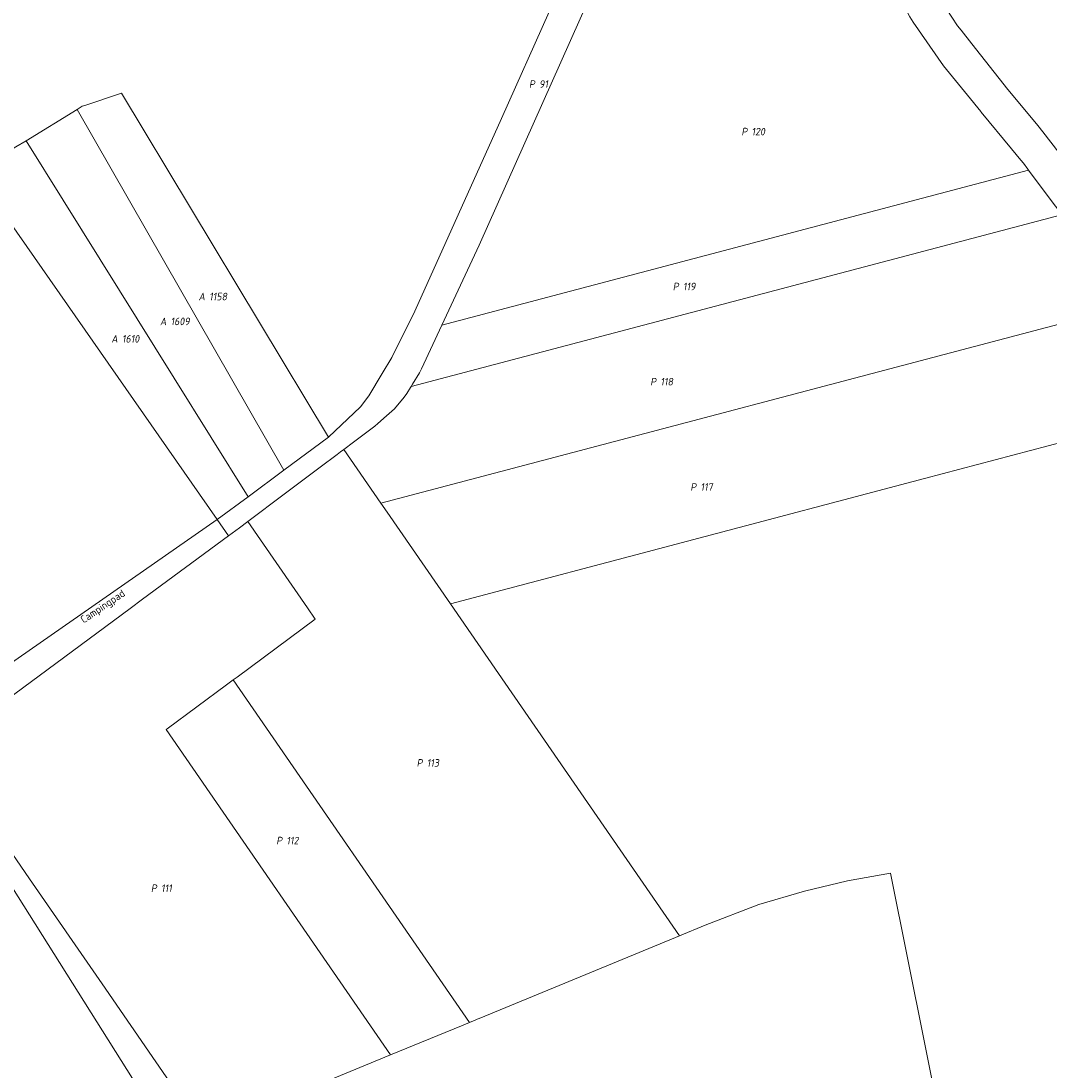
# Model space of a CAD drawing. Extents: x 184444 to 186844, y 346155 to 349219.
# Tile 23 of 49: x 185440 to 185685, y 346961 to 347211. Entities that reach past the tile are written whole.
import ezdxf
from ezdxf.enums import TextEntityAlignment as Align
from ezdxf.lldxf.tags import DXFTag

# ---------------------------------------------------------------- set-up
doc = ezdxf.new("R2010")
doc.units = 0
for name, color, linetype, lineweight in [('B-WE-KG-GRENS_PERCEEL-G', 150, 'KG-PERCEEL', 18), ('B-WE-KG-GRENS_PERCEEL-GV', 150, 'Continuous', 18), ('B-WE-KG-GRENS_PERCEEL-S', 150, 'Continuous', 25), ('B-WE-OG-BEBOUWING_STRAATNAAM-T18', 1, 'Continuous', 18)]:
    doc.layers.add(name, color=color, linetype=linetype, lineweight=lineweight)
doc.styles.add('NLCS-ISO', font='NLCS-ISO.ttf')
doc.styles.add('NLCS-ISO-M1000-T18', font='NLCS-ISO.ttf', dxfattribs={"height": 1.8})
doc.styles.get("Standard").update_dxf_attribs({"font": 'NLCS-ISO.ttf'})
tags = doc.linetypes.add('KG-PERCEEL', pattern='A,5.5,-2,["P",Standard,S=1.8,R=0,X=-0.5,Y=-0.9],-2,5.5,-2,[5,NLCS.SHX,S=0.75,R=0,X=0,Y=0],-2', length=19).pattern_tags.tags
tags[6] = DXFTag(74, 10)

# ---------------------------------------------------------------- blocks, each defined once
blk = doc.blocks.new('SKG-PERCEELNUMMER-SO')
at = {"style": 'NLCS-ISO', "oblique": 10, "flags": 1}
for tag, p in [('GEMEENTECODE', (0, 2.55)), ('PERCEELGROOTTE', (0, -2.45))]:
    blk.add_attdef(tag, text='', height=1.8, dxfattribs=at).set_placement(p, align=Align.MIDDLE_CENTER)
at = {"style": 'NLCS-ISO', "oblique": 10}
blk.add_attdef('SECTIE', text='', height=1.8, dxfattribs=at).set_placement((-0.5, 0), align=Align.MIDDLE_RIGHT)
blk.add_attdef('PERCEELNUMMER', text='', height=1.8, dxfattribs=at).set_placement((0.5, 0), align=Align.MIDDLE_LEFT)

msp = doc.modelspace()

# ---------------------------------------------------------------- linework, layer by layer
at = {"layer": 'B-WE-KG-GRENS_PERCEEL-G', "flags": 128}
for points in [[(185608.893, 347341.628), (185608.592, 347336.214), (185603.042, 347320.843), (185601.243, 347315.862), (185601.158, 347315.609), (185595.392, 347298.442), (185587.821, 347275.337), (185578.633, 347247.641), (185571.81, 347228.028), (185565.508, 347213.325), (185554.105, 347187.867), (185533.42, 347141.905), (185527.966, 347130.867), (185525.692, 347127.077), (185522.478, 347121.764), (185520.522, 347119.156), (185512.845, 347111.852)], [(185641.602, 347233.727), (185645.141, 347224.631), (185651.433, 347212.092), (185652.282, 347210.863), (185659.512, 347200.404), (185665.211, 347193.424), (185668.364, 347189.562), (185668.511, 347189.384), (185675.675, 347180.675), (185677.945, 347177.915), (185678.535, 347177.198), (185679.607, 347175.769), (185679.739, 347175.593)], [(185709.696, 347144.766), (185705.248, 347152.874), (185698.04, 347164.446), (185690.269, 347175.594), (185683.207, 347184.67), (185681.978, 347186.249), (185677.678, 347191.404), (185674.816, 347194.834), (185666.287, 347205.657), (185663.671, 347208.976), (185662.87, 347209.993), (185658.752, 347216.268), (185655.871, 347221.971), (185653.985, 347225.703)], [(185574.845, 347216.073), (185548.757, 347157.712), (185539.857, 347138.6)], [(185454.792, 347191.015), (185463.491, 347193.931)], [(185512.845, 347111.852), (185463.491, 347193.931)], [(185440.773, 347182.587), (185452.942, 347190.064)], [(185452.942, 347190.064), (185454.128, 347190.793), (185454.792, 347191.015)], [(185452.942, 347190.064), (185502.254, 347104.03)], [(185438.347, 347181.097), (185440.773, 347182.587)], [(185440.773, 347182.587), (185493.681, 347097.698)], [(185428.783, 347174.668), (185486.316, 347092.259)], [(185679.739, 347175.593), (185539.857, 347138.6)], [(185679.739, 347175.593), (185685.435, 347167.997), (185686.975, 347165.943), (185687.655, 347164.94)], [(185687.655, 347164.94), (185532.56, 347123.947)], [(185701.214, 347142.583), (185525.346, 347096.182)], [(185539.857, 347138.6), (185535.024, 347128.22), (185534.554, 347127.269), (185532.931, 347124.564), (185532.56, 347123.947)], [(185532.56, 347123.947), (185532.413, 347123.701), (185531.583, 347122.318), (185530.883, 347121.454), (185528.605, 347118.641), (185526.694, 347116.961), (185524.654, 347115.168), (185523.939, 347114.54), (185518.851, 347110.721), (185516.525, 347108.975)], [(185541.934, 347072.122), (185654.94, 347102.008), (185713.956, 347117.615)], [(185502.254, 347104.03), (185512.845, 347111.852)], [(185516.525, 347108.975), (185515.726, 347108.375), (185514.927, 347107.775), (185510.847, 347104.714), (185502.283, 347098.287), (185493.635, 347091.796)], [(185516.525, 347108.975), (185525.346, 347096.182)], [(185493.681, 347097.698), (185502.254, 347104.03)], [(185486.316, 347092.259), (185493.681, 347097.698)], [(185525.346, 347096.182), (185526.854, 347093.994), (185541.934, 347072.122)], [(185486.316, 347092.259), (185416.762, 347043.816), (185411.395, 347038.593)], [(185489.043, 347088.35), (185486.316, 347092.259)], [(185493.635, 347091.796), (185491.634, 347090.295), (185489.043, 347088.35)], [(185493.635, 347091.796), (185507.829, 347071.206), (185509.703, 347068.488), (185491.096, 347054.683), (185490.173, 347054.002)], [(185489.043, 347088.35), (185468.552, 347073.217), (185465.573, 347071.016), (185420.262, 347037.552), (185441.599, 347006.604)], [(185541.934, 347072.122), (185553.394, 347055.5), (185596.522, 346992.949)], [(185490.173, 347054.002), (185488.565, 347052.814), (185474.368, 347042.329), (185474.161, 347042.175), (185527.665, 346964.571)], [(185490.173, 347054.002), (185546.487, 346972.328)], [(185411.395, 347038.593), (185426.921, 347020.312), (185435.791, 347007.222), (185475.046, 346944.812), (185484.04, 346930.395), (185501.608, 346900.574), (185501.881, 346899.319), (185501.592, 346898.02), (185501.123, 346896.974), (185500.656, 346895.991), (185499.701, 346895.397), (185473.615, 346880.534), (185452.192, 346872.692), (185434.347, 346854.866)], [(185441.599, 347006.604), (185458.911, 346981.491), (185478.564, 346952.985), (185479.779, 346951.224), (185483.209, 346946.249)], [(185683.777, 346848.319), (185675.325, 346866.177), (185646.885, 347007.886), (185636.644, 347006.08), (185626.343, 347003.592), (185615.432, 347000.42), (185602.71, 346995.5), (185596.522, 346992.949)], [(185596.522, 346992.949), (185595.577, 346992.56), (185548.758, 346973.264), (185548.284, 346973.069), (185547.813, 346972.875), (185546.487, 346972.328)], [(185546.487, 346972.328), (185544.596, 346971.548), (185527.665, 346964.571)], [(185527.665, 346964.571), (185483.209, 346946.249)]]:
    msp.add_lwpolyline(points, dxfattribs=at)
at = {"layer": 'B-WE-KG-GRENS_PERCEEL-GV', "flags": 128}
for points in [[(185271.278, 347142.104), (185393.086, 347020.777), (185411.395, 347038.593), (185416.762, 347043.816), (185486.316, 347092.259), (185428.783, 347174.668), (185427.583, 347173.702), (185422.326, 347169.333), (185416.9, 347164.824), (185355.798, 347241.191), (185362.596, 347248.54), (185370.527, 347257.096), (185371.692, 347258.294), (185369.962, 347260.351), (185368.032, 347262.646), (185335.082, 347301.83), (185334.035, 347303.075), (185332.295, 347301.205), (185323.181, 347291.41), (185322.817, 347291.018), (185319.313, 347287.081), (185292.96, 347257.474)], [(185389.69, 347231.705), (185410.627, 347203.962), (185411.818, 347202.383), (185413.625, 347199.989), (185423.638, 347186.722), (185425.506, 347184.247), (185426.636, 347182.75), (185427.313, 347181.852), (185431.198, 347176.705), (185438.347, 347181.097), (185440.773, 347182.587), (185452.942, 347190.064), (185454.128, 347190.793), (185454.792, 347191.015), (185463.491, 347193.931), (185512.845, 347111.852), (185520.522, 347119.156), (185522.478, 347121.764), (185525.692, 347127.077), (185527.966, 347130.867), (185533.42, 347141.905), (185554.105, 347187.867), (185565.508, 347213.325)], [(185690.269, 347175.594), (185683.207, 347184.67), (185681.978, 347186.249), (185677.678, 347191.404), (185674.816, 347194.834), (185666.287, 347205.657), (185663.671, 347208.976), (185662.87, 347209.993), (185658.752, 347216.268)], [(185565.508, 347213.325), (185554.105, 347187.867), (185533.42, 347141.905), (185527.966, 347130.867), (185525.692, 347127.077), (185522.478, 347121.764), (185520.522, 347119.156), (185512.845, 347111.852), (185502.254, 347104.03), (185493.681, 347097.698), (185486.316, 347092.259), (185489.043, 347088.35), (185491.634, 347090.295), (185493.635, 347091.796), (185502.283, 347098.287), (185510.847, 347104.714), (185514.927, 347107.775), (185515.726, 347108.375), (185516.525, 347108.975), (185518.851, 347110.721), (185523.939, 347114.54), (185524.654, 347115.168), (185526.694, 347116.961), (185528.605, 347118.641), (185530.883, 347121.454), (185531.583, 347122.318), (185532.413, 347123.701), (185532.56, 347123.947), (185532.931, 347124.564), (185534.554, 347127.269), (185535.024, 347128.22), (185539.857, 347138.6), (185548.757, 347157.712), (185574.845, 347216.073)], [(185651.433, 347212.092), (185652.282, 347210.863), (185659.512, 347200.404), (185665.211, 347193.424), (185668.364, 347189.562), (185668.511, 347189.384), (185675.675, 347180.675), (185677.945, 347177.915), (185678.535, 347177.198), (185679.607, 347175.769), (185679.739, 347175.593), (185685.435, 347167.997)], [(185290.625, 346869.618), (185304.352, 346864.797), (185322.442, 346860.147), (185339.593, 346857.12), (185357.672, 346855.431), (185372.511, 346855.276), (185394.936, 346854.641), (185434.347, 346854.866), (185452.192, 346872.692), (185473.615, 346880.534), (185499.701, 346895.397), (185500.656, 346895.991), (185501.123, 346896.974), (185501.592, 346898.02), (185501.881, 346899.319), (185501.608, 346900.574), (185484.04, 346930.395), (185475.046, 346944.812), (185435.791, 347007.222), (185426.921, 347020.312), (185411.395, 347038.593), (185393.086, 347020.777), (185271.278, 347142.104)], [(185713.956, 347117.615), (185654.94, 347102.008), (185541.934, 347072.122), (185553.394, 347055.5), (185596.522, 346992.949), (185602.71, 346995.5), (185615.432, 347000.42), (185626.343, 347003.592), (185636.644, 347006.08), (185646.885, 347007.886), (185675.325, 346866.177), (185683.777, 346848.319), (185684.61, 346846.559), (185685.831, 346843.978)], [(185478.564, 346952.985), (185458.911, 346981.491), (185441.599, 347006.604), (185420.262, 347037.552), (185465.573, 347071.016), (185468.552, 347073.217), (185489.043, 347088.35), (185486.316, 347092.259), (185416.762, 347043.816)], [(185435.791, 347007.222), (185475.046, 346944.812)], [(185675.325, 346866.177), (185646.885, 347007.886), (185636.644, 347006.08), (185626.343, 347003.592), (185615.432, 347000.42), (185602.71, 346995.5), (185596.522, 346992.949), (185595.577, 346992.56), (185548.758, 346973.264), (185548.284, 346973.069), (185547.813, 346972.875), (185546.487, 346972.328), (185544.596, 346971.548), (185527.665, 346964.571), (185483.209, 346946.249)]]:
    msp.add_lwpolyline(points, dxfattribs=at)
for points in [[(185641.602, 347233.727), (185574.845, 347216.073), (185548.757, 347157.712), (185539.857, 347138.6), (185679.739, 347175.593), (185679.607, 347175.769), (185678.535, 347177.198), (185677.945, 347177.915), (185675.675, 347180.675), (185668.511, 347189.384), (185668.364, 347189.562), (185665.211, 347193.424), (185659.512, 347200.404), (185652.282, 347210.863), (185651.433, 347212.092), (185645.141, 347224.631)], [(185746.041, 347230.577), (185737.085, 347230.103), (185734.152, 347229.948), (185653.985, 347225.703), (185655.871, 347221.971), (185658.752, 347216.268), (185662.87, 347209.993), (185663.671, 347208.976), (185666.287, 347205.657), (185674.816, 347194.834), (185677.678, 347191.404), (185681.978, 347186.249), (185683.207, 347184.67), (185690.269, 347175.594), (185698.04, 347164.446), (185705.248, 347152.874), (185709.696, 347144.766), (185733.282, 347143.68), (185735.147, 347143.639), (185740.549, 347186.698)], [(185452.942, 347190.064), (185502.254, 347104.03), (185512.845, 347111.852), (185463.491, 347193.931), (185454.792, 347191.015), (185454.128, 347190.793)], [(185493.681, 347097.698), (185502.254, 347104.03), (185452.942, 347190.064), (185440.773, 347182.587)], [(185438.347, 347181.097), (185431.198, 347176.705), (185428.783, 347174.668), (185486.316, 347092.259), (185493.681, 347097.698), (185440.773, 347182.587)], [(185679.739, 347175.593), (185539.857, 347138.6), (185535.024, 347128.22), (185534.554, 347127.269), (185532.931, 347124.564), (185532.56, 347123.947), (185687.655, 347164.94), (185686.975, 347165.943), (185685.435, 347167.997)], [(185532.56, 347123.947), (185532.413, 347123.701), (185531.583, 347122.318), (185530.883, 347121.454), (185528.605, 347118.641), (185526.694, 347116.961), (185524.654, 347115.168), (185523.939, 347114.54), (185518.851, 347110.721), (185516.525, 347108.975), (185525.346, 347096.182), (185701.214, 347142.583), (185697.972, 347148.631), (185694.855, 347153.727), (185691.152, 347159.783), (185687.761, 347164.784), (185687.655, 347164.94)], [(185701.214, 347142.583), (185525.346, 347096.182), (185526.854, 347093.994), (185541.934, 347072.122), (185654.94, 347102.008), (185713.956, 347117.615), (185712.172, 347120.868), (185711.028, 347122.955), (185704.148, 347137.108), (185702.389, 347140.39)], [(185541.934, 347072.122), (185526.854, 347093.994), (185525.346, 347096.182), (185516.525, 347108.975), (185515.726, 347108.375), (185514.927, 347107.775), (185510.847, 347104.714), (185502.283, 347098.287), (185493.635, 347091.796), (185507.829, 347071.206), (185509.703, 347068.488), (185491.096, 347054.683), (185490.173, 347054.002), (185546.487, 346972.328), (185547.813, 346972.875), (185548.284, 346973.069), (185548.758, 346973.264), (185595.577, 346992.56), (185596.522, 346992.949), (185553.394, 347055.5)], [(185493.635, 347091.796), (185491.634, 347090.295), (185489.043, 347088.35), (185468.552, 347073.217), (185465.573, 347071.016), (185420.262, 347037.552), (185441.599, 347006.604), (185458.911, 346981.491), (185478.564, 346952.985), (185479.779, 346951.224), (185483.209, 346946.249), (185527.665, 346964.571), (185474.161, 347042.175), (185474.368, 347042.329), (185488.565, 347052.814), (185490.173, 347054.002), (185491.096, 347054.683), (185509.703, 347068.488), (185507.829, 347071.206)], [(185546.487, 346972.328), (185490.173, 347054.002), (185488.565, 347052.814), (185474.368, 347042.329), (185474.161, 347042.175), (185527.665, 346964.571), (185544.596, 346971.548)]]:
    msp.add_lwpolyline(points, close=True, dxfattribs=at)

# ---------------------------------------------------------------- block references
at = {"layer": 'B-WE-KG-GRENS_PERCEEL-S'}
for p, values in [((185562.585, 347196.085), {'PERCEELNUMMER': '91', 'SECTIE': 'P'}), ((185613.227, 347184.756), {'PERCEELNUMMER': '120', 'SECTIE': 'P'}), ((185596.872, 347147.814), {'PERCEELNUMMER': '119', 'SECTIE': 'P'}), ((185483.924, 347145.421), {'PERCEELNUMMER': '1158', 'SECTIE': 'A'}), ((185474.724, 347139.49), {'PERCEELNUMMER': '1609', 'SECTIE': 'A'}), ((185463.122, 347135.339), {'PERCEELNUMMER': '1610', 'SECTIE': 'A'}), ((185591.493, 347125.104), {'PERCEELNUMMER': '118', 'SECTIE': 'P'}), ((185601.056, 347100.003), {'PERCEELNUMMER': '117', 'SECTIE': 'P'}), ((185535.801, 347034.21), {'PERCEELNUMMER': '113', 'SECTIE': 'P'}), ((185502.333, 347015.683), {'PERCEELNUMMER': '112', 'SECTIE': 'P'}), ((185472.451, 347004.328), {'PERCEELNUMMER': '111', 'SECTIE': 'P'})]:
    msp.add_blockref('SKG-PERCEELNUMMER-SO', p, dxfattribs=at).add_auto_attribs(values)

# ---------------------------------------------------------------- texts
at = {"layer": 'B-WE-OG-BEBOUWING_STRAATNAAM-T18', "style": 'NLCS-ISO-M1000-T18'}
msp.add_text('Campingpad', height=1.8, rotation=34, dxfattribs=at).set_placement((185459.174, 347071.337), align=Align.MIDDLE)

doc.saveas('drawing.dxf')
